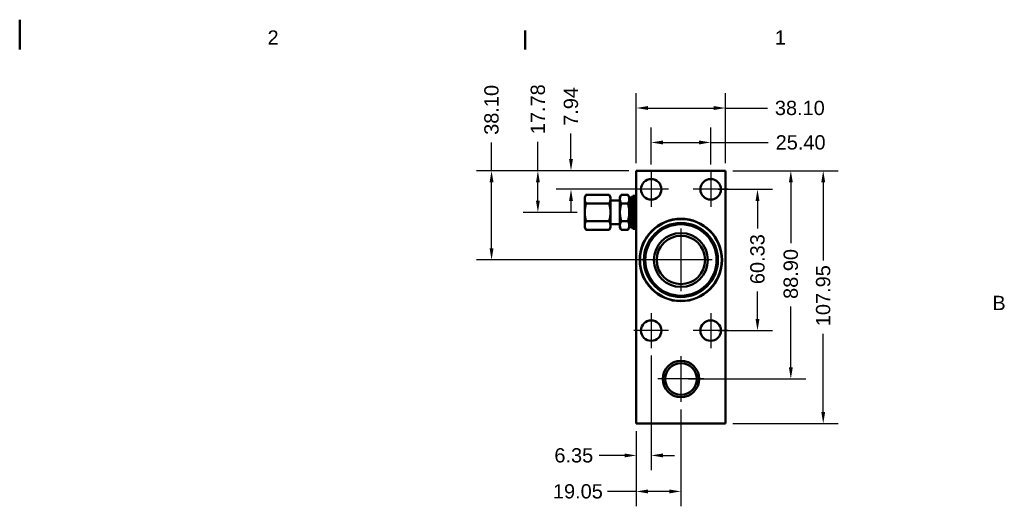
# Model space of a CAD drawing. Header units: millimetres. Extents: x 7 to 857, y -1 to 540.
# Tile 6 of 6: x 432 to 852, y 332 to 540. Entities that reach past the tile are written whole.
import ezdxf

# ---------------------------------------------------------------- set-up
doc = ezdxf.new("R2010")
doc.units = ezdxf.units.MM
doc.header["$LTSCALE"] = 2
doc.layers.get('0').update_dxf_attribs({"lineweight": 25})
for name, color, linetype, lineweight in [('Border_0', 7, 'Continuous', 50), ('Border_2', 7, 'Continuous', 50), ('Center Mark(CL)', 7, 'Continuous', 25), ('Dimensions(CL)', 7, 'Continuous', 25), ('Visible Edges(CL)', 7, 'Continuous', 50)]:
    doc.layers.add(name, color=color, linetype=linetype, lineweight=lineweight)
doc.styles.add('ALIGNED-CL', font='arial.ttf')
doc.dimstyles.new('MM-2PLC-CL', dxfattribs={"dimscale": 2, "dimtxt": 3.048, "dimasz": 2.5, "dimexe": 3.175, "dimexo": 1.5875, "dimgap": 1.6002, "dimtad": 0, "dimtoh": 1, "dimrnd": 1e-08, "dimzin": 0, "dimdsep": 46, "dimtxsty": 'ALIGNED-CL', "dimcen": 0.09, "dimdle": 10, "dimclrd": 7, "dimclre": 7, "dimclrt": 250, "dimadec": 1, "dimazin": 0, "dimtfac": 1, "dimtofl": 0, "dimtmove": 0, "dimatfit": 3, "dimfxl": 0, "dimtolj": 1, "dimtzin": 0, "dimlwd": 25, "dimlwe": 25, "dimarcsym": 0})

# ---------------------------------------------------------------- blocks, each defined once
blk = doc.blocks.new('Borders Default Border')
at = {"layer": 'Border_0'}
blk.add_line((323.85, 263.65), (323.85, 267.72), dxfattribs=at)
at = {"layer": 'Border_0', "flags": 128}
blk.add_lwpolyline([(215.9, 270), (215.9, 263.65)], dxfattribs=at)
at = {"layer": 'Border_2', "char_height": 3.05, "attachment_point": 7, "style": 'ALIGNED-CL'}
for s, insert in [('2', (268.82, 264.67)), ('1', (377.13, 264.67)), ('B', (423.59, 208.02))]:
    blk.add_mtext(s, dxfattribs=dict(at, insert=insert))
blk = doc.blocks.new('*D26')
at = {"layer": 'Defpoints', "color": 0, "linetype": 'Continuous'}
for p in [(695.13, 475.53), (667.23, 467.6), (701.48, 467.6)]:
    blk.add_point(p, dxfattribs=at)
at = {"layer": 'Dimensions(CL)', "color": 7, "linetype": 'Continuous', "lineweight": 25}
for p, q in [((667.23, 480.53), (667.23, 491.49)), ((691.96, 475.53), (660.88, 475.53)), ((698.31, 467.6), (660.88, 467.6)), ((667.23, 462.6), (667.23, 457.6))]:
    blk.add_line(p, q, dxfattribs=at)
at = {"layer": 'Dimensions(CL)', "color": 7, "linetype": 'Continuous'}
for points in [[(666.4, 480.53), (668.06, 480.53), (667.23, 475.53)], [(666.4, 462.6), (668.06, 462.6), (667.23, 467.6)]]:
    blk.add_solid(points, dxfattribs=at)
at = {"layer": 'Dimensions(CL)', "color": 250, "linetype": 'Continuous', "lineweight": 25, "insert": (667.23, 494.69), "char_height": 6.096, "attachment_point": 4, "rotation": 90, "style": 'ALIGNED-CL'}
blk.add_mtext('\\A1;7.94', dxfattribs=at)
blk = doc.blocks.new('*D27')
at = {"layer": 'Defpoints', "color": 0, "linetype": 'Continuous'}
for p in [(695.13, 475.53), (653.1, 457.75), (673.1, 457.75)]:
    blk.add_point(p, dxfattribs=at)
at = {"layer": 'Dimensions(CL)', "color": 7, "linetype": 'Continuous', "lineweight": 25}
for p, q in [((653.1, 475.53), (653.1, 487.92)), ((691.96, 475.53), (646.75, 475.53)), ((653.1, 462.75), (653.1, 470.53)), ((669.93, 457.75), (646.75, 457.75))]:
    blk.add_line(p, q, dxfattribs=at)
at = {"layer": 'Dimensions(CL)', "color": 7, "linetype": 'Continuous'}
for points in [[(652.27, 470.53), (653.93, 470.53), (653.1, 475.53)], [(652.27, 462.75), (653.93, 462.75), (653.1, 457.75)]]:
    blk.add_solid(points, dxfattribs=at)
at = {"layer": 'Dimensions(CL)', "color": 250, "linetype": 'Continuous', "lineweight": 25, "insert": (653.1, 491.12), "char_height": 6.096, "attachment_point": 4, "rotation": 90, "style": 'ALIGNED-CL'}
blk.add_mtext('\\A1;17.78', dxfattribs=at)
blk = doc.blocks.new('*D28')
at = {"layer": 'Defpoints', "color": 0, "linetype": 'Continuous'}
for p in [(695.13, 475.53), (633.3, 437.43), (714.18, 437.43)]:
    blk.add_point(p, dxfattribs=at)
at = {"layer": 'Dimensions(CL)', "color": 7, "linetype": 'Continuous', "lineweight": 25}
for p, q in [((633.3, 475.53), (633.3, 487.65)), ((691.96, 475.53), (626.95, 475.53)), ((633.3, 442.43), (633.3, 470.53)), ((711.01, 437.43), (626.95, 437.43))]:
    blk.add_line(p, q, dxfattribs=at)
at = {"layer": 'Dimensions(CL)', "color": 7, "linetype": 'Continuous'}
for points in [[(632.47, 470.53), (634.14, 470.53), (633.3, 475.53)], [(632.47, 442.43), (634.14, 442.43), (633.3, 437.43)]]:
    blk.add_solid(points, dxfattribs=at)
at = {"layer": 'Dimensions(CL)', "color": 250, "linetype": 'Continuous', "lineweight": 25, "insert": (633.3, 490.85), "char_height": 6.096, "attachment_point": 4, "rotation": 90, "style": 'ALIGNED-CL'}
blk.add_mtext('\\A1;38.10', dxfattribs=at)
blk = doc.blocks.new('*D29')
at = {"layer": 'Defpoints', "color": 0, "linetype": 'Continuous'}
for p in [(726.88, 487.6), (701.48, 475.01), (726.88, 475.01)]:
    blk.add_point(p, dxfattribs=at)
at = {"layer": 'Dimensions(CL)', "color": 7, "linetype": 'Continuous', "lineweight": 25}
for p, q in [((701.48, 478.19), (701.48, 493.95)), ((726.88, 478.19), (726.88, 493.95)), ((706.48, 487.6), (721.88, 487.6)), ((726.88, 487.6), (751.43, 487.6))]:
    blk.add_line(p, q, dxfattribs=at)
at = {"layer": 'Dimensions(CL)', "color": 7, "linetype": 'Continuous'}
for points in [[(706.48, 488.43), (706.48, 486.76), (701.48, 487.6)], [(721.88, 488.43), (721.88, 486.76), (726.88, 487.6)]]:
    blk.add_solid(points, dxfattribs=at)
at = {"layer": 'Dimensions(CL)', "color": 250, "linetype": 'Continuous', "lineweight": 25, "insert": (754.63, 487.6), "char_height": 6.096, "attachment_point": 4, "style": 'ALIGNED-CL'}
blk.add_mtext('\\A1;25.40', dxfattribs=at)
blk = doc.blocks.new('*D30')
at = {"layer": 'Defpoints', "color": 0, "linetype": 'Continuous'}
for p in [(733.23, 502.3), (695.13, 475.53), (733.23, 475.53)]:
    blk.add_point(p, dxfattribs=at)
at = {"layer": 'Dimensions(CL)', "color": 7, "linetype": 'Continuous', "lineweight": 25}
for p, q in [((695.13, 478.71), (695.13, 508.65)), ((733.23, 478.71), (733.23, 508.65)), ((700.13, 502.3), (728.23, 502.3)), ((733.23, 502.3), (751.1, 502.3))]:
    blk.add_line(p, q, dxfattribs=at)
at = {"layer": 'Dimensions(CL)', "color": 7, "linetype": 'Continuous'}
for points in [[(700.13, 503.14), (700.13, 501.47), (695.13, 502.3)], [(728.23, 503.14), (728.23, 501.47), (733.23, 502.3)]]:
    blk.add_solid(points, dxfattribs=at)
at = {"layer": 'Dimensions(CL)', "color": 250, "linetype": 'Continuous', "lineweight": 25, "insert": (754.3, 502.3), "char_height": 6.096, "attachment_point": 4, "style": 'ALIGNED-CL'}
blk.add_mtext('\\A1;38.10', dxfattribs=at)
blk = doc.blocks.new('*D31')
at = {"layer": 'Defpoints', "color": 0, "linetype": 'Continuous'}
for p in [(726.88, 467.6), (726.88, 407.27), (746.88, 407.27)]:
    blk.add_point(p, dxfattribs=at)
at = {"layer": 'Dimensions(CL)', "color": 7, "linetype": 'Continuous', "lineweight": 25}
for p, q in [((730.06, 467.6), (753.23, 467.6)), ((746.88, 462.6), (746.88, 450.94)), ((746.88, 412.27), (746.88, 423.93)), ((730.06, 407.27), (753.23, 407.27))]:
    blk.add_line(p, q, dxfattribs=at)
at = {"layer": 'Dimensions(CL)', "color": 7, "linetype": 'Continuous'}
for points in [[(746.05, 462.6), (747.71, 462.6), (746.88, 467.6)], [(746.05, 412.27), (747.71, 412.27), (746.88, 407.27)]]:
    blk.add_solid(points, dxfattribs=at)
at = {"layer": 'Dimensions(CL)', "color": 250, "linetype": 'Continuous', "lineweight": 25, "insert": (746.88, 427.13), "char_height": 6.096, "attachment_point": 4, "rotation": 90, "style": 'ALIGNED-CL'}
blk.add_mtext('\\A1;60.33', dxfattribs=at)
blk = doc.blocks.new('*D32')
at = {"layer": 'Defpoints', "color": 0, "linetype": 'Continuous'}
for p in [(733.23, 475.53), (733.23, 367.58), (774.94, 367.58)]:
    blk.add_point(p, dxfattribs=at)
at = {"layer": 'Dimensions(CL)', "color": 7, "linetype": 'Continuous', "lineweight": 25}
for p, q in [((736.41, 475.53), (781.29, 475.53)), ((774.94, 470.53), (774.94, 437.15)), ((774.94, 372.58), (774.94, 405.97)), ((736.41, 367.58), (781.29, 367.58))]:
    blk.add_line(p, q, dxfattribs=at)
at = {"layer": 'Dimensions(CL)', "color": 7, "linetype": 'Continuous'}
for points in [[(774.11, 470.53), (775.78, 470.53), (774.94, 475.53)], [(774.11, 372.58), (775.78, 372.58), (774.94, 367.58)]]:
    blk.add_solid(points, dxfattribs=at)
at = {"layer": 'Dimensions(CL)', "color": 250, "linetype": 'Continuous', "lineweight": 25, "insert": (774.94, 409.17), "char_height": 6.096, "attachment_point": 4, "rotation": 90, "style": 'ALIGNED-CL'}
blk.add_mtext('\\A1;107.95', dxfattribs=at)
blk = doc.blocks.new('*D33')
at = {"layer": 'Defpoints', "color": 0, "linetype": 'Continuous'}
for p in [(733.23, 475.53), (714.18, 386.63), (761.11, 386.63)]:
    blk.add_point(p, dxfattribs=at)
at = {"layer": 'Dimensions(CL)', "color": 7, "linetype": 'Continuous', "lineweight": 25}
for p, q in [((736.41, 475.53), (767.46, 475.53)), ((761.11, 470.53), (761.11, 444.56)), ((761.11, 391.63), (761.11, 417.61)), ((717.36, 386.63), (767.46, 386.63))]:
    blk.add_line(p, q, dxfattribs=at)
at = {"layer": 'Dimensions(CL)', "color": 7, "linetype": 'Continuous'}
for points in [[(760.28, 470.53), (761.95, 470.53), (761.11, 475.53)], [(760.28, 391.63), (761.95, 391.63), (761.11, 386.63)]]:
    blk.add_solid(points, dxfattribs=at)
at = {"layer": 'Dimensions(CL)', "color": 250, "linetype": 'Continuous', "lineweight": 25, "insert": (761.11, 420.81), "char_height": 6.096, "attachment_point": 4, "rotation": 90, "style": 'ALIGNED-CL'}
blk.add_mtext('\\A1;88.90', dxfattribs=at)
blk = doc.blocks.new('*D34')
at = {"layer": 'Defpoints', "color": 0, "linetype": 'Continuous'}
for p in [(701.48, 399.86), (695.13, 367.58), (701.48, 354)]:
    blk.add_point(p, dxfattribs=at)
at = {"layer": 'Dimensions(CL)', "color": 7, "linetype": 'Continuous', "lineweight": 25}
for p, q in [((701.48, 396.68), (701.48, 347.65)), ((695.13, 364.41), (695.13, 347.65)), ((690.13, 354), (679.25, 354)), ((706.48, 354), (711.48, 354))]:
    blk.add_line(p, q, dxfattribs=at)
at = {"layer": 'Dimensions(CL)', "color": 7, "linetype": 'Continuous'}
for points in [[(690.13, 354.84), (690.13, 353.17), (695.13, 354)], [(706.48, 354.84), (706.48, 353.17), (701.48, 354)]]:
    blk.add_solid(points, dxfattribs=at)
at = {"layer": 'Dimensions(CL)', "color": 250, "linetype": 'Continuous', "lineweight": 25, "insert": (660.14, 354), "char_height": 6.096, "attachment_point": 4, "style": 'ALIGNED-CL'}
blk.add_mtext('\\A1;6.35', dxfattribs=at)
blk = doc.blocks.new('*D35')
at = {"layer": 'Defpoints', "color": 0, "linetype": 'Continuous'}
for p in [(714.18, 376.84), (695.13, 367.58), (714.18, 338.64)]:
    blk.add_point(p, dxfattribs=at)
at = {"layer": 'Dimensions(CL)', "color": 7, "linetype": 'Continuous', "lineweight": 25}
for p, q in [((714.18, 373.67), (714.18, 332.29)), ((695.13, 364.41), (695.13, 332.29)), ((695.13, 338.64), (682.76, 338.64)), ((709.18, 338.64), (700.13, 338.64))]:
    blk.add_line(p, q, dxfattribs=at)
at = {"layer": 'Dimensions(CL)', "color": 7, "linetype": 'Continuous'}
for points in [[(700.13, 339.47), (700.13, 337.8), (695.13, 338.64)], [(709.18, 339.47), (709.18, 337.8), (714.18, 338.64)]]:
    blk.add_solid(points, dxfattribs=at)
at = {"layer": 'Dimensions(CL)', "color": 250, "linetype": 'Continuous', "lineweight": 25, "insert": (659.52, 338.64), "char_height": 6.096, "attachment_point": 4, "style": 'ALIGNED-CL'}
blk.add_mtext('\\A1;19.05', dxfattribs=at)

msp = doc.modelspace()

# ---------------------------------------------------------------- linework, layer by layer
at = {"layer": 'Center Mark(CL)', "linetype": 'Continuous'}
for p, q in [((701.48, 475.014), (701.48, 460.181)), ((726.88, 475.014), (726.88, 460.181)), ((708.897, 467.597), (694.063, 467.597)), ((734.297, 467.597), (719.463, 467.597)), ((714.18, 450.802), (714.18, 424.068)), ((727.547, 437.435), (700.813, 437.435)), ((701.48, 414.689), (701.48, 399.856)), ((726.88, 414.689), (726.88, 399.856)), ((708.897, 407.272), (694.063, 407.272)), ((734.297, 407.272), (719.463, 407.272)), ((714.18, 396.427), (714.18, 376.843)), ((723.972, 386.635), (704.388, 386.635))]:
    msp.add_line(p, q, dxfattribs=at)
at = {"layer": 'Visible Edges(CL)'}
for p, q in [((695.13, 475.535), (733.23, 475.535)), ((695.13, 367.585), (695.13, 475.535)), ((733.23, 475.535), (733.23, 367.585)), ((673.101, 464.255), (673.681, 465.261)), ((673.101, 463.384), (673.101, 464.255)), ((673.101, 457.755), (673.101, 463.384)), ((683.52, 465.261), (673.681, 465.261)), ((684.101, 464.255), (683.52, 465.261)), ((684.101, 464.255), (684.101, 463.384)), ((684.101, 463.384), (684.101, 457.755)), ((688.13, 462.755), (684.101, 462.755)), ((688.13, 464.255), (688.711, 465.261)), ((688.13, 463.384), (688.13, 464.255)), ((688.13, 457.755), (688.13, 463.384)), ((691.55, 465.261), (688.711, 465.261)), ((692.13, 464.255), (691.55, 465.261)), ((692.13, 464.255), (692.13, 463.384)), ((692.91, 464.105), (692.13, 464.105)), ((692.13, 463.384), (692.13, 457.755)), ((692.91, 464.105), (692.91, 451.405)), ((693.13, 463.885), (692.91, 464.105)), ((693.13, 462.905), (693.63, 464.755)), ((693.13, 463.885), (693.13, 451.625)), ((693.63, 464.755), (693.63, 450.755)), ((694.63, 464.755), (693.63, 464.755)), ((694.63, 464.755), (694.63, 450.755)), ((695.13, 462.905), (694.63, 464.755)), ((683.52, 461.508), (673.681, 461.508)), ((691.55, 461.508), (688.711, 461.508)), ((673.101, 452.126), (673.101, 457.755)), ((684.101, 457.755), (684.101, 452.126)), ((688.13, 452.126), (688.13, 457.755)), ((692.13, 457.755), (692.13, 452.126)), ((673.101, 451.255), (673.101, 452.126)), ((673.101, 451.255), (673.681, 450.249)), ((683.52, 454.002), (673.681, 454.002)), ((683.52, 450.249), (673.681, 450.249)), ((684.101, 451.255), (683.52, 450.249)), ((688.13, 452.755), (684.101, 452.755)), ((684.101, 452.126), (684.101, 451.255)), ((688.13, 451.255), (688.13, 452.126)), ((688.13, 451.255), (688.711, 450.249)), ((691.55, 454.002), (688.711, 454.002)), ((691.55, 450.249), (688.711, 450.249)), ((692.13, 451.255), (691.55, 450.249)), ((692.13, 452.126), (692.13, 451.255)), ((692.91, 451.405), (692.13, 451.405)), ((693.13, 451.625), (692.91, 451.405)), ((693.13, 452.605), (693.63, 450.755)), ((694.63, 450.755), (693.63, 450.755)), ((695.13, 452.605), (694.63, 450.755)), ((733.23, 367.585), (695.13, 367.585))]:
    msp.add_line(p, q, dxfattribs=at)
for centre, radius in [((701.48, 467.597), 4.369), ((726.88, 467.597), 4.369), ((714.18, 437.435), 17.59), ((714.18, 437.435), 17.462), ((714.18, 437.435), 15.812), ((714.18, 437.435), 15.748), ((714.18, 437.435), 15.24), ((714.18, 437.435), 11.509), ((714.18, 437.435), 10.319), ((701.48, 407.272), 4.369), ((726.88, 407.272), 4.369), ((714.18, 386.635), 7.76), ((714.18, 386.635), 6.744)]:
    msp.add_circle(centre, radius, dxfattribs=at)
for points, weights in [([(673.101, 463.384), (673.101, 464.255), (673.681, 465.261)], [1, 1.03799156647, 1.00007075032]), ([(673.681, 461.508), (673.101, 462.513), (673.101, 463.384)], [1.00007075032, 1.03799156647, 1]), ([(683.52, 465.261), (684.101, 464.255), (684.101, 463.384)], [1.00007075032, 1.03799156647, 1]), ([(684.101, 463.384), (684.101, 462.513), (683.52, 461.508)], [1, 1.03799156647, 1.00007075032]), ([(688.13, 463.384), (688.13, 464.255), (688.711, 465.261)], [1, 1.03799156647, 1.00007075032]), ([(688.711, 461.508), (688.13, 462.513), (688.13, 463.384)], [1.00007075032, 1.03799156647, 1]), ([(691.55, 465.261), (692.13, 464.255), (692.13, 463.384)], [1.00007075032, 1.03799156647, 1]), ([(692.13, 463.384), (692.13, 462.513), (691.55, 461.508)], [1, 1.03799156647, 1.00007075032]), ([(673.101, 457.755), (673.101, 459.497), (673.681, 461.508)], [1, 1.03799156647, 1.00007075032]), ([(683.52, 461.508), (684.101, 459.497), (684.101, 457.755)], [1.00007075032, 1.03799156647, 1]), ([(688.13, 457.755), (688.13, 459.497), (688.711, 461.508)], [1, 1.03799156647, 1.00007075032]), ([(691.55, 461.508), (692.13, 459.497), (692.13, 457.755)], [1.00007075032, 1.03799156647, 1]), ([(673.681, 454.002), (673.101, 456.013), (673.101, 457.755)], [1.00007075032, 1.03799156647, 1]), ([(684.101, 457.755), (684.101, 456.013), (683.52, 454.002)], [1, 1.03799156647, 1.00007075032]), ([(688.711, 454.002), (688.13, 456.013), (688.13, 457.755)], [1.00007075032, 1.03799156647, 1]), ([(692.13, 457.755), (692.13, 456.013), (691.55, 454.002)], [1, 1.03799156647, 1.00007075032]), ([(673.101, 452.126), (673.101, 452.997), (673.681, 454.002)], [1, 1.03799156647, 1.00007075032]), ([(673.681, 450.249), (673.101, 451.255), (673.101, 452.126)], [1.00007075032, 1.03799156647, 1]), ([(683.52, 454.002), (684.101, 452.997), (684.101, 452.126)], [1.00007075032, 1.03799156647, 1]), ([(684.101, 452.126), (684.101, 451.255), (683.52, 450.249)], [1, 1.03799156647, 1.00007075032]), ([(688.13, 452.126), (688.13, 452.997), (688.711, 454.002)], [1, 1.03799156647, 1.00007075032]), ([(688.711, 450.249), (688.13, 451.255), (688.13, 452.126)], [1.00007075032, 1.03799156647, 1]), ([(691.55, 454.002), (692.13, 452.997), (692.13, 452.126)], [1.00007075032, 1.03799156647, 1]), ([(692.13, 452.126), (692.13, 451.255), (691.55, 450.249)], [1, 1.03799156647, 1.00007075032])]:
    msp.add_rational_spline(points, weights, degree=2, dxfattribs=at)

# ---------------------------------------------------------------- block references
at = {"xscale": 2, "yscale": 2, "zscale": 2}
msp.add_blockref('Borders Default Border', (0, 0), dxfattribs=at)

# ---------------------------------------------------------------- dimensions: what is measured, and where the dimension line sits
at = {"layer": 'Dimensions(CL)', "color": 7, "linetype": 'Continuous', "lineweight": 25}
for base, p1, p2, angle, override, picture, middle in [((633.304, 437.435), (695.13, 475.535), (714.18, 437.435), 90, {"dimtoh": 0, "dimdec": 2, "dimtp": 0, "dimtm": 0, "dimtdec": 2, "dimatfit": 2}, '*D28', (633.304, 501.124)), ((653.101, 457.755), (695.13, 475.535), (673.101, 457.755), 270, {"dimtoh": 0, "dimdec": 2, "dimtp": 0, "dimtm": 0, "dimtdec": 2, "dimatfit": 2}, '*D27', (653.101, 501.124)), ((667.229, 467.597), (695.13, 475.535), (701.48, 467.597), 270, {"dimtoh": 0, "dimdec": 2, "dimtp": 0, "dimtm": 0, "dimtdec": 2, "dimatfit": 1}, '*D26', (667.229, 502.571)), ((726.88, 487.597), (701.48, 475.014), (726.88, 475.014), 180, {"dimtoh": 0, "dimdec": 2, "dimtp": 0, "dimtm": 0, "dimtdec": 2, "dimatfit": 2}, '*D29', (764.955, 487.597)), ((761.113, 386.635), (733.23, 475.535), (714.18, 386.635), 270, {"dimtoh": 0, "dimdec": 2, "dimtp": 0, "dimtm": 0, "dimtdec": 2, "dimatfit": 1}, '*D33', (761.113, 431.085)), ((774.944, 367.585), (733.23, 475.535), (733.23, 367.585), 270, {"dimtoh": 0, "dimdec": 2, "dimtp": 0, "dimtm": 0, "dimtdec": 2, "dimatfit": 1}, '*D32', (774.944, 421.56)), ((746.880156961, 407.27249452), (726.880156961, 467.59749452), (726.880156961, 407.27249452), 90, {"dimtoh": 0, "dimdec": 2, "dimtp": 0, "dimtm": 0, "dimtdec": 2, "dimatfit": 1}, '*D31', (746.880156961, 437.43499452))]:
    dim = msp.add_linear_dim(base=base, p1=p1, p2=p2, angle=angle, dimstyle='MM-2PLC-CL', override=override, dxfattribs=at)
    dim.commit()
    dim.dimension.update_dxf_attribs({"geometry": picture, "text_midpoint": middle, "dimtype": 160})
for base, p1, p2, override, picture, middle in [((733.23, 502.304), (695.13, 475.535), (733.23, 475.535), {"dimtoh": 0, "dimdec": 2, "dimtp": 0, "dimtm": 0, "dimtdec": 2, "dimatfit": 2}, '*D30', (764.57, 502.304)), ((701.48, 354.005), (695.13, 367.585), (701.48, 399.856), {"dimtoh": 0, "dimdec": 2, "dimtp": 0, "dimtm": 0, "dimtdec": 2, "dimatfit": 1}, '*D34', (668.094, 354.005)), ((714.18, 338.637), (695.13, 367.585), (714.18, 376.843), {"dimtoh": 0, "dimdec": 2, "dimtp": 0, "dimtm": 0, "dimtdec": 2, "dimatfit": 2}, '*D35', (669.541, 338.637))]:
    dim = msp.add_linear_dim(base=base, p1=p1, p2=p2, dimstyle='MM-2PLC-CL', override=override, dxfattribs=at)
    dim.commit()
    dim.dimension.update_dxf_attribs({"geometry": picture, "text_midpoint": middle, "dimtype": 160})

doc.saveas('drawing.dxf')
